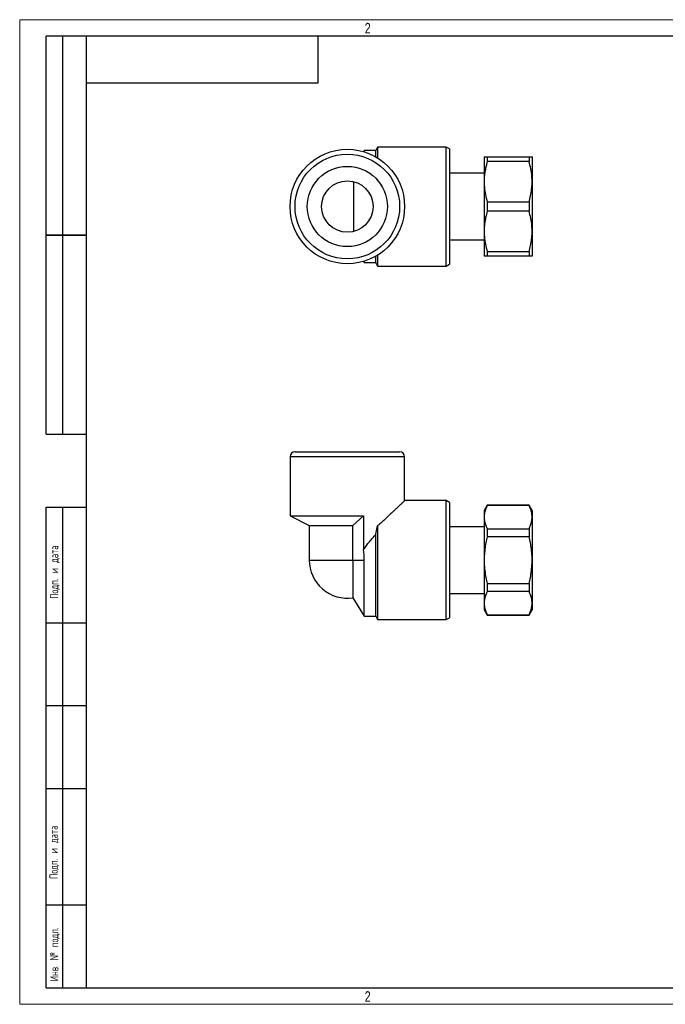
# Model space of a CAD drawing. Header units: millimetres. Extents: x 0 to 420, y 0 to 297.
# Tile 1 of 6: x 0 to 195, y 0 to 297. Entities that reach past the tile are written whole.
import ezdxf

# ---------------------------------------------------------------- set-up
doc = ezdxf.new("R2010")
doc.units = ezdxf.units.MM
doc.layers.add('ОСЕВЫЕ', color=7, linetype='Continuous')
doc.styles.add('SLDTEXTSTYLE0', font='TXT', dxfattribs={"width": 0.75})
doc.styles.add('SLDTEXTSTYLE1', font='TXT', dxfattribs={"width": 0.605, "bigfont": 'bigfont'})

msp = doc.modelspace()

# ---------------------------------------------------------------- linework, layer by layer
at = {"color": 7, "linetype": 'Continuous', "lineweight": 25}
for p, q in [((8, 172), (8, 292)), ((20, 292), (8, 292)), ((8, 172), (8, 292)), ((13, 172), (13, 292)), ((13, 172), (13, 292)), ((20, 292), (20, 5)), ((415, 292), (20, 292)), ((20, 292), (20, 5)), ((90, 278), (90, 292)), ((20, 278), (90, 278)), ((107.953, 258.592), (107.376, 257.592)), ((128.676, 258.592), (107.953, 258.592)), ((107.953, 258.592), (107.953, 255.309)), ((129.676, 258.015), (128.676, 258.592)), ((128.676, 240.642), (128.676, 258.592)), ((103.948, 257.517), (103.751, 257.2)), ((107.376, 257.517), (103.948, 257.517)), ((107.376, 255.653), (107.376, 257.592)), ((129.676, 258.015), (129.676, 240.642)), ((140.091, 255.642), (140.076, 255.617)), ((140.076, 255.617), (140.076, 225.667)), ((141.026, 255.642), (141.026, 254.249)), ((141.026, 255.642), (153.626, 255.642)), ((153.626, 255.642), (153.626, 254.249)), ((154.576, 255.617), (154.561, 255.642)), ((154.576, 255.617), (154.576, 225.667)), ((107.953, 255.309), (108.17, 255.16)), ((153.626, 254.249), (141.026, 254.249)), ((140.076, 250.692), (129.676, 250.692)), ((100.779, 233.142), (100.779, 248.142)), ((116.082, 240.993), (116.087, 240.408)), ((128.676, 222.692), (128.676, 240.642)), ((129.676, 240.642), (129.676, 223.269)), ((141.026, 242.035), (141.026, 239.249)), ((141.026, 242.035), (153.626, 242.035)), ((153.626, 242.035), (153.626, 239.249)), ((153.626, 239.249), (141.026, 239.249)), ((8, 232), (20, 232)), ((20, 232), (8, 232)), ((129.676, 230.592), (140.076, 230.592)), ((108.212, 226.152), (107.953, 225.975)), ((107.953, 225.975), (107.953, 222.692)), ((141.026, 227.035), (141.026, 225.642)), ((141.026, 227.035), (153.626, 227.035)), ((153.626, 227.035), (153.626, 225.642)), ((103.751, 224.084), (103.948, 223.767)), ((103.948, 223.767), (107.376, 223.767)), ((107.376, 223.692), (107.376, 225.631)), ((107.376, 223.692), (107.953, 222.692)), ((128.676, 222.692), (129.676, 223.269)), ((140.076, 225.667), (140.091, 225.642)), ((153.626, 225.642), (141.026, 225.642)), ((154.561, 225.642), (154.576, 225.667)), ((107.953, 222.692), (128.676, 222.692)), ((8, 172), (20, 172)), ((83.051, 166.681), (114.601, 166.681)), ((81.551, 165.181), (81.551, 147.315)), ((116.101, 151.925), (116.101, 165.181)), ((128.676, 151.931), (116.096, 151.931)), ((129.676, 151.353), (128.676, 151.931)), ((128.676, 116.031), (128.676, 151.931)), ((8, 5), (8, 150)), ((8, 150), (20, 150)), ((13, 5), (13, 150)), ((129.676, 151.353), (129.676, 116.608)), ((141.026, 150.556), (140.076, 148.956)), ((140.076, 148.956), (140.076, 119.006)), ((153.626, 150.556), (141.026, 150.556)), ((141.026, 150.556), (141.026, 150.497)), ((153.626, 150.497), (141.026, 150.497)), ((154.576, 148.956), (153.626, 150.556)), ((153.626, 150.556), (153.626, 150.497)), ((154.576, 148.956), (154.576, 119.006)), ((81.551, 147.315), (87.351, 144.381)), ((81.551, 147.315), (103.751, 147.315)), ((103.751, 147.315), (100.526, 144.381)), ((103.751, 147.315), (103.751, 137.236)), ((87.351, 144.381), (87.351, 133.981)), ((87.351, 144.381), (100.526, 144.381)), ((100.526, 133.981), (100.526, 144.381)), ((107.376, 141.853), (107.953, 144.329)), ((107.953, 144.329), (107.953, 116.031)), ((140.076, 144.031), (129.676, 144.031)), ((141.026, 143.445), (141.026, 141.033)), ((141.026, 143.445), (153.626, 143.445)), ((153.626, 143.445), (153.626, 141.033)), ((107.376, 117.031), (107.376, 141.853)), ((153.626, 141.033), (141.026, 141.033)), ((100.526, 133.981), (103.948, 133.981)), ((100.526, 133.981), (100.526, 122.632)), ((103.948, 117.106), (103.948, 133.981)), ((141.026, 126.929), (153.626, 126.929)), ((141.026, 126.929), (141.026, 124.516)), ((153.626, 126.929), (153.626, 124.516)), ((100.526, 122.632), (103.948, 117.106)), ((129.676, 123.931), (140.076, 123.931)), ((153.626, 124.516), (141.026, 124.516)), ((140.076, 119.006), (141.026, 117.406)), ((153.626, 117.406), (154.576, 119.006)), ((103.948, 117.106), (107.376, 117.106)), ((107.376, 117.031), (107.953, 116.031)), ((107.953, 116.031), (128.676, 116.031)), ((128.676, 116.031), (129.676, 116.608)), ((141.026, 117.464), (141.026, 117.406)), ((141.026, 117.464), (153.626, 117.464)), ((141.026, 117.406), (153.626, 117.406)), ((153.626, 117.464), (153.626, 117.406)), ((20, 115), (8, 115)), ((20, 90), (8, 90)), ((20, 65), (8, 65)), ((8, 30), (20, 30)), ((8, 5), (20, 5)), ((20, 5), (415, 5))]:
    msp.add_line(p, q, dxfattribs=at)
at = {"color": 8, "linetype": 'Continuous', "lineweight": 25}
for p, q in [((116.101, 165.181), (81.551, 165.181)), ((87.351, 133.981), (100.526, 133.981))]:
    msp.add_line(p, q, dxfattribs=at)
at = {"color": 7, "linetype": 'Continuous', "lineweight": 25}
for radius in [17.275, 15.775, 12.1, 7.75]:
    msp.add_circle((98.826, 240.642), radius, dxfattribs=at)
for centre, radius, start, end in [((83.051, 165.181), 1.5, 90, 180), ((114.601, 165.181), 1.5, 0, 90), ((98.826, 133.981), 11.475, 180, 278.51962)]:
    msp.add_arc(centre, radius, start, end, dxfattribs=at)
msp.add_ellipse((93.5, 133.981), major_axis=(0, 16.875), ratio=0.6190876, start_param=4.712389, end_param=4.9065203, dxfattribs=at)
for points, knots in [([(140.115, 255.642), (140.111, 255.642), (140.101, 255.642), (140.281, 255.642), (140.592, 255.642), (140.881, 255.642), (141.026, 255.642)], [0, 0, 0, 0, 0.1660077, 0.4749151, 0.7369795, 1, 1, 1, 1]), ([(153.626, 255.642), (153.77, 255.642), (154.059, 255.642), (154.368, 255.642), (154.548, 255.642), (154.541, 255.642), (154.539, 255.642)], [0, 0, 0, 0, 0.2621054, 0.5250775, 0.8257167, 1, 1, 1, 1]), ([(141.026, 254.249), (140.856, 253.621), (140.517, 252.364), (140.197, 250.429), (140.06, 248.462), (140.135, 246.389), (140.438, 244.236), (140.83, 242.77), (141.026, 242.035)], [0, 0, 0, 0, 0.1567217, 0.3133987, 0.4741366, 0.6348683, 0.8167134, 1, 1, 1, 1]), ([(153.626, 242.035), (153.796, 242.663), (154.136, 243.92), (154.455, 245.855), (154.593, 247.822), (154.518, 249.895), (154.214, 252.049), (153.822, 253.514), (153.626, 254.249)], [0, 0, 0, 0, 0.15672171, 0.31339866, 0.47413663, 0.63486833, 0.81671343, 1, 1, 1, 1]), ([(141.026, 239.249), (140.856, 238.621), (140.517, 237.364), (140.197, 235.429), (140.06, 233.462), (140.135, 231.389), (140.438, 229.236), (140.83, 227.77), (141.026, 227.035)], [0, 0, 0, 0, 0.15672171, 0.31339866, 0.47413663, 0.63486833, 0.81671343, 1, 1, 1, 1]), ([(153.626, 227.035), (153.796, 227.663), (154.136, 228.92), (154.455, 230.855), (154.593, 232.822), (154.518, 234.895), (154.214, 237.049), (153.822, 238.514), (153.626, 239.249)], [0, 0, 0, 0, 0.15672171, 0.31339866, 0.47413663, 0.63486833, 0.81671343, 1, 1, 1, 1]), ([(141.026, 225.642), (140.882, 225.642), (140.593, 225.642), (140.284, 225.642), (140.104, 225.642), (140.111, 225.642), (140.113, 225.642)], [0, 0, 0, 0, 0.26210528, 0.52507731, 0.82571657, 1, 1, 1, 1]), ([(154.537, 225.642), (154.541, 225.642), (154.551, 225.642), (154.371, 225.642), (154.06, 225.642), (153.771, 225.642), (153.626, 225.642)], [0, 0, 0, 0, 0.1660078, 0.4749153, 0.7369796, 1, 1, 1, 1]), ([(116.096, 151.925), (116.097, 151.927), (116.108, 151.937), (116.059, 151.89), (115.941, 151.777), (115.75, 151.593), (115.502, 151.355), (115.205, 151.07), (114.853, 150.733), (114.398, 150.298), (113.823, 149.75), (113.109, 149.072), (112.32, 148.328), (111.493, 147.552), (110.647, 146.767), (109.789, 145.978), (108.894, 145.164), (108.267, 144.607), (107.953, 144.329)], [0, 0, 0, 0, 0.01038567, 0.06729254, 0.12606147, 0.18483439, 0.23885665, 0.29288315, 0.34814033, 0.40340234, 0.48003204, 0.55667676, 0.63548762, 0.71431033, 0.78524753, 0.85618985, 0.92809333, 1, 1, 1, 1]), ([(141.026, 150.497), (140.856, 150.134), (140.517, 149.409), (140.197, 148.292), (140.06, 147.156), (140.135, 145.959), (140.438, 144.716), (140.83, 143.87), (141.026, 143.445)], [0, 0, 0, 0, 0.15672171, 0.31339866, 0.47413663, 0.63486833, 0.81671343, 1, 1, 1, 1]), ([(153.626, 143.445), (153.796, 143.808), (154.136, 144.533), (154.455, 145.65), (154.593, 146.786), (154.518, 147.983), (154.214, 149.226), (153.822, 150.072), (153.626, 150.497)], [0, 0, 0, 0, 0.15672171, 0.31339866, 0.47413663, 0.63486833, 0.81671343, 1, 1, 1, 1]), ([(103.751, 137.236), (104.029, 137.634), (104.585, 138.43), (105.502, 139.547), (106.433, 140.639), (107.062, 141.34), (107.376, 141.69)], [0, 0, 0, 0, 0.24792, 0.4959868, 0.7479901, 1, 1, 1, 1]), ([(141.026, 141.033), (140.882, 140.426), (140.594, 139.212), (140.279, 137.272), (140.092, 135.225), (140.076, 133.058), (140.252, 130.88), (140.575, 128.826), (140.886, 127.52), (141.026, 126.929)], [0, 0, 0, 0, 0.1310554, 0.2625442, 0.4128671, 0.5631741, 0.7176804, 0.8722231, 1, 1, 1, 1]), ([(153.626, 126.929), (153.767, 127.52), (154.072, 128.807), (154.392, 130.821), (154.573, 132.98), (154.564, 135.166), (154.376, 137.251), (154.059, 139.209), (153.77, 140.424), (153.626, 141.033)], [0, 0, 0, 0, 0.127777, 0.2781862, 0.4285623, 0.5830005, 0.7374555, 0.8684887, 1, 1, 1, 1]), ([(141.026, 124.516), (140.856, 124.153), (140.517, 123.428), (140.197, 122.311), (140.06, 121.175), (140.135, 119.978), (140.438, 118.735), (140.83, 117.889), (141.026, 117.464)], [0, 0, 0, 0, 0.15672171, 0.31339866, 0.47413663, 0.63486833, 0.81671343, 1, 1, 1, 1]), ([(153.626, 117.464), (153.796, 117.827), (154.136, 118.553), (154.455, 119.67), (154.593, 120.805), (154.518, 122.002), (154.214, 123.246), (153.822, 124.092), (153.626, 124.516)], [0, 0, 0, 0, 0.15672171, 0.31339866, 0.47413663, 0.63486833, 0.81671343, 1, 1, 1, 1])]:
    msp.add_open_spline(points, degree=3, knots=knots, dxfattribs=at)
at = {"layer": 'ОСЕВЫЕ', "lineweight": 18}
for p, q in [((0, 297), (420, 297)), ((0, 297), (0, 0)), ((0, 0), (420, 0))]:
    msp.add_line(p, q, dxfattribs=at)

# ---------------------------------------------------------------- texts
at = {"color": 7, "linetype": 'Continuous', "lineweight": 0, "char_height": 3.175, "attachment_point": 2, "style": 'SLDTEXTSTYLE0'}
for insert in [(104.968, 296.019), (104.968, 3.943)]:
    msp.add_mtext('2', dxfattribs=dict(at, insert=insert))
at = {"color": 7, "linetype": 'Continuous', "lineweight": 0, "char_height": 2.5, "attachment_point": 1, "rotation": 90, "style": 'SLDTEXTSTYLE1'}
for s, insert in [('Подп. и дата', (9.143, 122.304)), ('Подп. и дата', (8.985, 37.79)), ('Инв. № подл.', (9.155, 6.964))]:
    msp.add_mtext(s, dxfattribs=dict(at, insert=insert))

doc.saveas('drawing.dxf')
